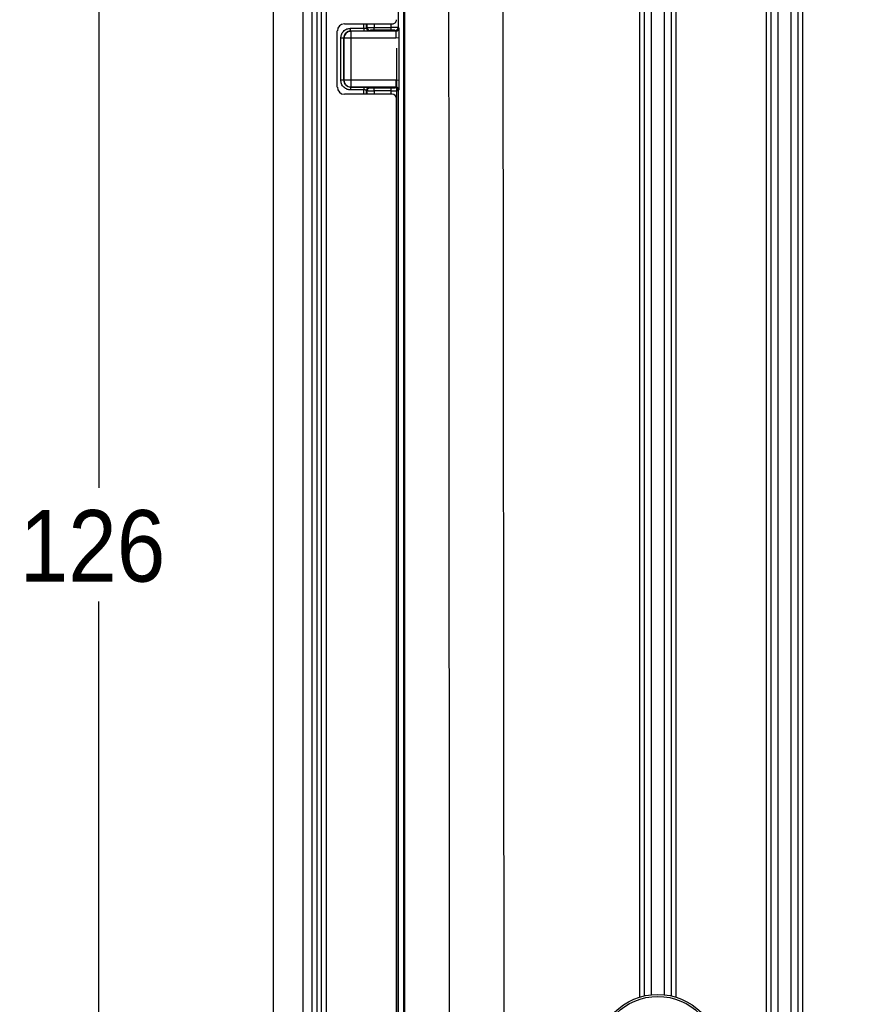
# Model space of a CAD drawing. Extents: x 3 to 428, y 3 to 275.
# Tile 34 of 42: x 273 to 311, y 135 to 179. Entities that reach past the tile are written whole.
import ezdxf

# ---------------------------------------------------------------- set-up
doc = ezdxf.new("R2010")
doc.units = 0
doc.linetypes.add('SLD-SOLID', pattern=[0])
doc.layers.get('0').update_dxf_attribs({"linetype": 'CONTINUOUS'})
doc.layers.add('DIMENSION', color=7, linetype='SLD-SOLID')
doc.styles.add('SLDTEXTSTYLE1', font='Gothic.ttf', dxfattribs={"width": 0.913})
doc.dimstyles.new('SLDDIMSTYLE0', dxfattribs={"dimtxt": 3.175, "dimasz": 3.302, "dimexe": 0, "dimexo": 0.0625, "dimgap": 0.79375, "dimtad": 0, "dimtih": 1, "dimtoh": 1, "dimdec": 0, "dimlfac": 1.6, "dimrnd": 1e-09, "dimzin": 12, "dimdsep": 46, "dimtxsty": 'SLDTEXTSTYLE1', "dimsah": 1, "dimcen": 0.09, "dimadec": 0, "dimazin": 0, "dimtfac": 1, "dimtdec": 0, "dimtofl": 0, "dimtmove": 0, "dimatfit": 3, "dimfxl": 1, "dimtolj": 1, "dimtzin": 12, "dimarcsym": 0})
doc.dimstyles.new('SLDDIMSTYLE3', dxfattribs={"dimtxt": 3.175, "dimasz": 3.302, "dimexe": 0, "dimexo": 0.0625, "dimgap": 0.79375, "dimtad": 0, "dimtih": 1, "dimtoh": 1, "dimdec": 0, "dimlfac": 1.6, "dimrnd": 1e-09, "dimzin": 12, "dimdsep": 46, "dimtxsty": 'SLDTEXTSTYLE1', "dimsah": 1, "dimcen": 0.09, "dimadec": 0, "dimazin": 0, "dimtfac": 1, "dimtdec": 3, "dimtmove": 0, "dimatfit": 3, "dimfxl": 1, "dimtolj": 1, "dimtzin": 12, "dimarcsym": 0})
doc.dimstyles.new('SLDDIMSTYLE4', dxfattribs={"dimtxt": 3.175, "dimasz": 3.302, "dimexe": 0, "dimexo": 0.0625, "dimgap": 0.79375, "dimtad": 0, "dimtih": 1, "dimtoh": 1, "dimdec": 0, "dimlfac": 1.6, "dimrnd": 1e-09, "dimzin": 12, "dimdsep": 46, "dimtxsty": 'SLDTEXTSTYLE1', "dimsah": 1, "dimcen": 0.09, "dimadec": 0, "dimazin": 0, "dimtfac": 1, "dimtdec": 3, "dimtofl": 0, "dimtmove": 0, "dimatfit": 3, "dimfxl": 1, "dimtolj": 1, "dimtzin": 12, "dimarcsym": 0})

# ---------------------------------------------------------------- blocks, each defined once
blk = doc.blocks.new('_D_5')
at = {"layer": 'DIMENSION'}
for p, q in [((289.474, 177.382), (289.474, 92.267)), ((406.275, 177.382), (406.275, 92.267)), ((289.474, 95.442), (341.524, 95.442)), ((406.275, 95.442), (348.562, 95.442))]:
    blk.add_line(p, q, dxfattribs=at)
for points in [[(289.474, 95.442), (292.776, 94.934), (292.776, 95.95)], [(406.275, 95.442), (402.973, 95.95), (402.973, 94.934)]]:
    blk.add_solid(points, dxfattribs=at)
at = {"layer": 'DIMENSION', "insert": (341.524, 96.977), "char_height": 3.175, "attachment_point": 1, "style": 'SLDTEXTSTYLE1'}
blk.add_mtext('187', dxfattribs=at)
blk = doc.blocks.new('_D_6')
at = {"layer": 'DIMENSION'}
for p, q in [((289.474, 177.382), (289.474, 92.267)), ((284.018, 118.175), (284.018, 92.267)), ((284.018, 95.442), (277.437, 95.442)), ((289.474, 95.442), (295.824, 95.442))]:
    blk.add_line(p, q, dxfattribs=at)
for points in [[(284.018, 95.442), (280.716, 95.95), (280.716, 94.934)], [(289.474, 95.442), (292.776, 94.934), (292.776, 95.95)]]:
    blk.add_solid(points, dxfattribs=at)
at = {"layer": 'DIMENSION', "insert": (275.091, 96.977), "char_height": 3.175, "attachment_point": 1, "style": 'SLDTEXTSTYLE1'}
blk.add_mtext('9', dxfattribs=at)
blk = doc.blocks.new('_D_8')
at = {"layer": 'DIMENSION'}
for p, q in [((290.292, 192.308), (273.089, 192.308)), ((276.264, 192.308), (276.264, 157.857)), ((276.264, 113.608), (276.264, 152.817)), ((290.292, 113.608), (273.089, 113.608))]:
    blk.add_line(p, q, dxfattribs=at)
for points in [[(276.264, 192.308), (275.756, 189.006), (276.772, 189.006)], [(276.264, 113.608), (276.772, 116.91), (275.756, 116.91)]]:
    blk.add_solid(points, dxfattribs=at)
at = {"layer": 'DIMENSION', "insert": (272.745, 156.872), "char_height": 3.175, "attachment_point": 1, "style": 'SLDTEXTSTYLE1'}
blk.add_mtext('126', dxfattribs=at)

msp = doc.modelspace()

# ---------------------------------------------------------------- linework, layer by layer
at = {"color": 7, "linetype": 'SLD-SOLID'}
for p, q in [((289.548, 190.095), (289.548, 178.301)), ((289.782, 190.064), (289.782, 133.167)), ((285.724, 188.871), (285.724, 125.695)), ((286.349, 188.871), (286.349, 125.695)), ((284.018, 125.695), (284.018, 186.47)), ((289.831, 183.814), (289.831, 122.102)), ((305.909, 122.02), (305.909, 183.895)), ((306.096, 183.895), (306.096, 122.02)), ((306.11, 122.02), (306.11, 183.895)), ((306.422, 122.02), (306.422, 183.895)), ((306.99, 183.895), (306.99, 122.02)), ((307.301, 183.895), (307.301, 122.02)), ((307.316, 122.02), (307.316, 183.895)), ((307.503, 183.895), (307.503, 122.02)), ((294.199, 183.285), (294.248, 121.462)), ((287.162, 178.464), (289.287, 178.464)), ((286.849, 175.652), (286.849, 178.152)), ((287.441, 178.272), (288.02, 178.272)), ((287.441, 178.147), (287.452, 178.136)), ((288.02, 178.147), (287.441, 178.147)), ((289.453, 178.136), (287.452, 178.136)), ((288.02, 178.272), (288.02, 178.147)), ((288.145, 178.281), (288.176, 178.301)), ((288.301, 178.176), (288.27, 178.156)), ((288.488, 178.182), (288.488, 178.307)), ((288.488, 178.307), (289.236, 178.307)), ((289.236, 178.182), (288.488, 178.182)), ((289.453, 178.136), (289.423, 178.176)), ((289.548, 178.301), (289.578, 178.261)), ((287.004, 175.968), (287.004, 177.835)), ((287.14, 177.824), (287.129, 177.835)), ((287.129, 177.835), (287.129, 175.968)), ((287.14, 177.824), (287.14, 175.98)), ((287.452, 177.824), (287.452, 175.98)), ((289.453, 177.824), (287.452, 177.824)), ((289.586, 177.844), (289.453, 177.824)), ((289.586, 177.844), (289.586, 175.959)), ((287.129, 175.968), (287.14, 175.98)), ((287.452, 175.98), (289.453, 175.98)), ((289.453, 175.98), (289.586, 175.959)), ((287.452, 175.667), (287.441, 175.656)), ((287.441, 175.656), (288.02, 175.656)), ((288.02, 175.531), (287.441, 175.531)), ((287.452, 175.667), (289.453, 175.667)), ((288.02, 175.656), (288.02, 175.531)), ((288.176, 175.502), (288.145, 175.523)), ((288.27, 175.648), (288.301, 175.627)), ((288.488, 175.621), (289.236, 175.621)), ((288.488, 175.496), (288.488, 175.621)), ((289.236, 175.496), (288.488, 175.496)), ((289.423, 175.627), (289.453, 175.667)), ((289.578, 175.542), (289.548, 175.502)), ((289.548, 175.502), (289.548, 130.413)), ((289.287, 175.339), (287.162, 175.339)), ((289.474, 130.764), (289.474, 175.152))]:
    msp.add_line(p, q, dxfattribs=at)
at = {"color": 8, "linetype": 'SLD-SOLID'}
for p, q in [((285.941, 188.871), (285.941, 125.695)), ((286.132, 188.871), (286.132, 125.695)), ((285.312, 186.47), (285.312, 125.695)), ((300.284, 135.245), (300.284, 183.895)), ((300.471, 183.895), (300.471, 135.295)), ((300.485, 135.298), (300.485, 183.895)), ((300.797, 135.349), (300.797, 183.895)), ((301.365, 183.895), (301.365, 135.349)), ((301.676, 183.895), (301.676, 135.298)), ((301.691, 135.295), (301.691, 183.895)), ((301.878, 183.895), (301.878, 135.245)), ((288.02, 178.272), (288.02, 178.464)), ((288.145, 178.281), (288.145, 178.464)), ((288.176, 178.301), (288.176, 178.464)), ((288.488, 178.464), (288.488, 178.307)), ((289.236, 178.307), (289.236, 178.464)), ((288.02, 175.339), (288.02, 175.531)), ((288.145, 175.339), (288.145, 175.523)), ((288.176, 175.339), (288.176, 175.502)), ((288.488, 175.496), (288.488, 175.339)), ((289.236, 175.339), (289.236, 175.496))]:
    msp.add_line(p, q, dxfattribs=at)
at = {"color": 7, "linetype": 'SLD-SOLID'}
for radius in [2.719, 2.628]:
    msp.add_circle((301.08, 132.645), radius, dxfattribs=at)
for centre, radius, start, end in [((287.162, 178.152), 0.312, 90, 180), ((287.453, 177.823), 0.313, 134.9935, 179.9236), ((288.301, 178.301), 0.125, 180.0987, 269.8575), ((289.423, 178.301), 0.125, 270.0522, 359.9307), ((287.162, 175.652), 0.312, 180, 270), ((287.453, 175.98), 0.313, 224.9938, 269.9219), ((288.27, 175.522), 0.125, 90.1424, 179.9025)]:
    msp.add_arc(centre, radius, start, end, dxfattribs=at)
for centre, major_axis, start_param, end_param in [((289.287, 178.652), (-0.188, 0), 1.570796, 3.141593), ((289.287, 175.152), (0.188, 0), 0, 1.570796)]:
    msp.add_ellipse(centre, major_axis=major_axis, ratio=0.999657, start_param=start_param, end_param=end_param, dxfattribs=at)
for points, knots in [([(291.789, 183.283), (291.794, 173.147), (291.8, 160.078), (291.811, 146.14), (291.814, 141.868), (291.818, 134.329), (291.821, 127.66), (291.824, 121.461)], [0, 0, 0, 0, 0.491863, 0.634202, 0.676361, 0.699181, 1, 1, 1, 1]), ([(287.004, 177.835), (287.009, 177.886), (287.017, 177.967), (287.066, 178.066), (287.121, 178.138), (287.192, 178.198), (287.297, 178.256), (287.385, 178.266), (287.441, 178.272)], [0, 0, 0, 0, 0.222655, 0.351097, 0.480906, 0.617489, 0.756213, 1, 1, 1, 1]), ([(287.441, 178.147), (287.419, 178.146), (287.375, 178.143), (287.294, 178.116), (287.211, 178.057), (287.142, 177.954), (287.133, 177.875), (287.129, 177.835)], [0, 0, 0, 0, 0.135517, 0.267443, 0.519388, 0.753434, 1, 1, 1, 1]), ([(287.452, 178.136), (287.432, 178.135), (287.391, 178.132), (287.332, 178.114), (287.278, 178.085), (287.247, 178.058), (287.232, 178.044)], [0, 0, 0, 0, 0.249996, 0.499986, 0.749999, 1, 1, 1, 1]), ([(287.441, 178.147), (287.441, 178.15), (287.441, 178.154), (287.441, 178.184), (287.441, 178.224), (287.441, 178.256), (287.441, 178.272)], [0, 0, 0, 0, 0.250002, 0.5, 0.750005, 1, 1, 1, 1]), ([(287.452, 178.136), (287.452, 178.13), (287.452, 178.118), (287.452, 178.046), (287.452, 177.944), (287.452, 177.864), (287.452, 177.824)], [0, 0, 0, 0, 0.25, 0.500001, 0.749999, 1, 1, 1, 1]), ([(288.02, 178.272), (288.033, 178.272), (288.061, 178.273), (288.093, 178.274), (288.116, 178.276), (288.131, 178.277), (288.142, 178.279), (288.144, 178.28), (288.145, 178.281)], [0, 0, 0, 0, 0.202545, 0.43623, 0.565343, 0.702353, 0.847233, 1, 1, 1, 1]), ([(288.135, 178.148), (288.117, 178.148), (288.081, 178.148), (288.041, 178.147), (288.02, 178.147)], [0, 0, 0, 0, 0.491816, 1, 1, 1, 1]), ([(288.145, 178.281), (288.147, 178.264), (288.151, 178.232), (288.18, 178.19), (288.221, 178.161), (288.254, 178.158), (288.27, 178.156)], [0, 0, 0, 0, 0.249998, 0.499998, 0.750002, 1, 1, 1, 1]), ([(288.176, 178.301), (288.179, 178.302), (288.184, 178.302), (288.212, 178.304), (288.249, 178.305), (288.306, 178.306), (288.387, 178.307), (288.456, 178.307), (288.488, 178.307)], [0, 0, 0, 0, 0.152464, 0.297146, 0.434037, 0.563135, 0.797014, 1, 1, 1, 1]), ([(288.488, 178.182), (288.468, 178.182), (288.429, 178.182), (288.382, 178.181), (288.348, 178.18), (288.324, 178.179), (288.306, 178.178), (288.303, 178.177), (288.301, 178.176)], [0, 0, 0, 0, 0.207754, 0.41493, 0.548529, 0.68497, 0.839926, 1, 1, 1, 1]), ([(289.548, 178.301), (289.546, 178.301), (289.541, 178.302), (289.515, 178.304), (289.477, 178.305), (289.42, 178.306), (289.338, 178.307), (289.268, 178.307), (289.236, 178.307)], [0, 0, 0, 0, 0.153701, 0.299268, 0.436689, 0.565973, 0.799128, 1, 1, 1, 1]), ([(289.236, 178.182), (289.236, 178.185), (289.236, 178.189), (289.236, 178.218), (289.236, 178.259), (289.236, 178.291), (289.236, 178.307)], [0, 0, 0, 0, 0.249999, 0.499995, 0.749996, 1, 1, 1, 1]), ([(289.423, 178.176), (289.421, 178.177), (289.416, 178.178), (289.39, 178.18), (289.359, 178.181), (289.324, 178.182), (289.283, 178.182), (289.252, 178.182), (289.236, 178.182)], [0, 0, 0, 0, 0.204402, 0.408229, 0.541573, 0.677743, 0.836212, 1, 1, 1, 1]), ([(289.578, 178.261), (289.578, 178.253), (289.577, 178.236), (289.566, 178.204), (289.543, 178.169), (289.501, 178.141), (289.469, 178.138), (289.453, 178.136)], [0, 0, 0, 0, 0.130616, 0.259596, 0.511673, 0.758219, 1, 1, 1, 1]), ([(289.453, 178.136), (289.453, 178.13), (289.453, 178.118), (289.453, 178.046), (289.453, 177.944), (289.453, 177.864), (289.453, 177.824)], [0, 0, 0, 0, 0.25, 0.500001, 0.749999, 1, 1, 1, 1]), ([(289.578, 178.261), (289.579, 178.241), (289.58, 178.205), (289.582, 178.144), (289.584, 178.067), (289.586, 177.967), (289.586, 177.885), (289.586, 177.844)], [0, 0, 0, 0, 0.205668, 0.372683, 0.543215, 0.777708, 1, 1, 1, 1]), ([(287.129, 177.835), (287.126, 177.835), (287.122, 177.835), (287.093, 177.835), (287.052, 177.835), (287.02, 177.835), (287.004, 177.835)], [0, 0, 0, 0, 0.250002, 0.500004, 0.749996, 1, 1, 1, 1]), ([(287.452, 177.824), (287.412, 177.824), (287.332, 177.824), (287.231, 177.824), (287.158, 177.824), (287.146, 177.824), (287.14, 177.824)], [0, 0, 0, 0, 0.249998, 0.499998, 0.749998, 1, 1, 1, 1]), ([(287.129, 175.968), (287.126, 175.968), (287.122, 175.968), (287.093, 175.968), (287.052, 175.968), (287.02, 175.968), (287.004, 175.968)], [0, 0, 0, 0, 0.250002, 0.500004, 0.749996, 1, 1, 1, 1]), ([(287.441, 175.531), (287.39, 175.536), (287.309, 175.544), (287.21, 175.594), (287.138, 175.648), (287.078, 175.719), (287.02, 175.824), (287.01, 175.912), (287.004, 175.968)], [0, 0, 0, 0, 0.222658, 0.351099, 0.480904, 0.617488, 0.756214, 1, 1, 1, 1]), ([(287.129, 175.968), (287.129, 175.968), (287.129, 175.928), (287.145, 175.845), (287.214, 175.742), (287.318, 175.67), (287.4, 175.661), (287.441, 175.656)], [0, 0, 0, 0, 0.000038, 0.250052, 0.500007, 0.749947, 1, 1, 1, 1]), ([(287.14, 175.98), (287.146, 175.98), (287.158, 175.98), (287.231, 175.98), (287.332, 175.98), (287.412, 175.98), (287.452, 175.98)], [0, 0, 0, 0, 0.250002, 0.500002, 0.750002, 1, 1, 1, 1]), ([(287.14, 175.98), (287.141, 175.959), (287.144, 175.918), (287.162, 175.859), (287.191, 175.805), (287.218, 175.774), (287.232, 175.759)], [0, 0, 0, 0, 0.250002, 0.499999, 0.750001, 1, 1, 1, 1]), ([(287.452, 175.98), (287.452, 175.94), (287.452, 175.859), (287.452, 175.758), (287.452, 175.685), (287.452, 175.673), (287.452, 175.667)], [0, 0, 0, 0, 0.250001, 0.500002, 0.75, 1, 1, 1, 1]), ([(289.453, 175.98), (289.453, 175.94), (289.453, 175.859), (289.453, 175.758), (289.453, 175.685), (289.453, 175.673), (289.453, 175.667)], [0, 0, 0, 0, 0.250001, 0.500002, 0.75, 1, 1, 1, 1]), ([(289.586, 175.959), (289.586, 175.919), (289.586, 175.836), (289.584, 175.722), (289.581, 175.622), (289.579, 175.57), (289.578, 175.542)], [0, 0, 0, 0, 0.221968, 0.456588, 0.71594, 1, 1, 1, 1]), ([(287.441, 175.656), (287.441, 175.653), (287.441, 175.649), (287.441, 175.62), (287.441, 175.579), (287.441, 175.547), (287.441, 175.531)], [0, 0, 0, 0, 0.249999, 0.499994, 0.749996, 1, 1, 1, 1]), ([(288.02, 175.656), (288.048, 175.656), (288.084, 175.656), (288.115, 175.655), (288.123, 175.655)], [0, 0, 0, 0, 0.7463, 1, 1, 1, 1]), ([(288.145, 175.523), (288.144, 175.523), (288.142, 175.525), (288.131, 175.526), (288.116, 175.528), (288.093, 175.529), (288.061, 175.531), (288.033, 175.531), (288.02, 175.531)], [0, 0, 0, 0, 0.152526, 0.297238, 0.434138, 0.563218, 0.797046, 1, 1, 1, 1]), ([(288.176, 175.502), (288.178, 175.519), (288.182, 175.551), (288.211, 175.593), (288.252, 175.621), (288.284, 175.625), (288.301, 175.627)], [0, 0, 0, 0, 0.249994, 0.500004, 0.749985, 1, 1, 1, 1]), ([(288.176, 175.502), (288.179, 175.502), (288.184, 175.501), (288.212, 175.499), (288.249, 175.498), (288.306, 175.497), (288.387, 175.496), (288.456, 175.496), (288.488, 175.496)], [0, 0, 0, 0, 0.152451, 0.297122, 0.434006, 0.563107, 0.796983, 1, 1, 1, 1]), ([(288.301, 175.627), (288.304, 175.626), (288.309, 175.625), (288.337, 175.623), (288.368, 175.622), (288.402, 175.622), (288.443, 175.621), (288.473, 175.621), (288.488, 175.621)], [0, 0, 0, 0, 0.206666, 0.412699, 0.546137, 0.682379, 0.838604, 1, 1, 1, 1]), ([(289.236, 175.621), (289.256, 175.621), (289.295, 175.621), (289.343, 175.622), (289.377, 175.623), (289.401, 175.624), (289.419, 175.626), (289.422, 175.627), (289.423, 175.627)], [0, 0, 0, 0, 0.205618, 0.410702, 0.544021, 0.68018, 0.837452, 1, 1, 1, 1]), ([(289.236, 175.496), (289.236, 175.512), (289.236, 175.544), (289.236, 175.585), (289.236, 175.614), (289.236, 175.619), (289.236, 175.621)], [0, 0, 0, 0, 0.250005, 0.499998, 0.750002, 1, 1, 1, 1]), ([(289.236, 175.496), (289.268, 175.496), (289.338, 175.496), (289.42, 175.497), (289.478, 175.498), (289.515, 175.5), (289.541, 175.501), (289.546, 175.502), (289.548, 175.502)], [0, 0, 0, 0, 0.200749, 0.43387, 0.56316, 0.700615, 0.846231, 1, 1, 1, 1]), ([(289.548, 175.502), (289.546, 175.519), (289.543, 175.551), (289.514, 175.593), (289.472, 175.622), (289.44, 175.625), (289.423, 175.627)], [0, 0, 0, 0, 0.250005, 0.500005, 0.75, 1, 1, 1, 1]), ([(289.453, 175.667), (289.469, 175.666), (289.501, 175.662), (289.543, 175.634), (289.566, 175.6), (289.577, 175.568), (289.578, 175.551), (289.578, 175.542)], [0, 0, 0, 0, 0.242058, 0.488704, 0.740669, 0.869526, 1, 1, 1, 1])]:
    msp.add_open_spline(points, degree=3, knots=knots, dxfattribs=at)
at = {"color": 8, "linetype": 'SLD-SOLID'}
for points, knots in [([(288.27, 178.156), (288.266, 178.155), (288.259, 178.153), (288.222, 178.151), (288.179, 178.149), (288.15, 178.149), (288.135, 178.148)], [0, 0, 0, 0, 0.304673, 0.608347, 0.802126, 1, 1, 1, 1]), ([(288.123, 175.655), (288.139, 175.655), (288.17, 175.654), (288.208, 175.653), (288.239, 175.651), (288.263, 175.65), (288.268, 175.648), (288.27, 175.648)], [0, 0, 0, 0, 0.19156, 0.376482, 0.565362, 0.779105, 1, 1, 1, 1])]:
    msp.add_open_spline(points, degree=3, knots=knots, dxfattribs=at)

# ---------------------------------------------------------------- dimensions: what is measured, and where the dimension line sits
at = {"layer": 'DIMENSION'}
dim = msp.add_linear_dim(base=(276.264, 113.608), p1=(291.562, 192.308), p2=(291.562, 113.608), angle=90, dimstyle='SLDDIMSTYLE4', dxfattribs=at)
dim.commit()
dim.dimension.update_dxf_attribs({"geometry": '_D_8', "text_midpoint": (276.264, 155.337), "dimtype": 160})
for base, p2, dimstyle, picture, middle in [((284.018, 95.442), (284.018, 119.445), 'SLDDIMSTYLE3', '_D_6', (276.264, 95.442)), ((406.275, 95.442), (406.275, 178.652), 'SLDDIMSTYLE0', '_D_5', (345.043, 95.442))]:
    dim = msp.add_linear_dim(base=base, p1=(289.474, 178.652), p2=p2, dimstyle=dimstyle, dxfattribs=at)
    dim.commit()
    dim.dimension.update_dxf_attribs({"geometry": picture, "text_midpoint": middle, "dimtype": 160})

doc.saveas('drawing.dxf')
